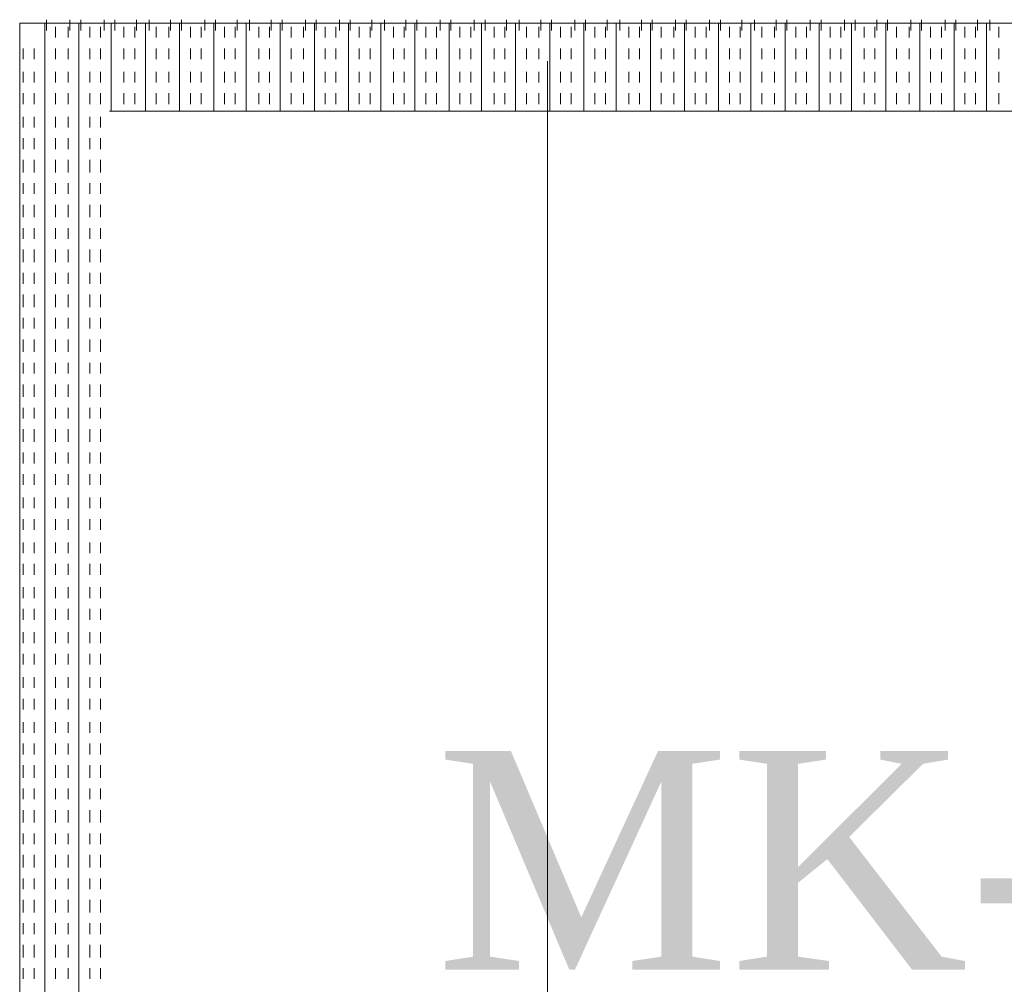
# Model space of a CAD drawing. Extents: x 3940905 to 4145695, y 925352 to 1109797.
# Tile 234 of 256: x 3981056 to 3981335, y 1097611 to 1097884. Entities that reach past the tile are written whole.
import ezdxf

# ---------------------------------------------------------------- set-up
doc = ezdxf.new("R2010")
doc.units = 0
doc.header["$LTSCALE"] = 750
doc.header["$MEASUREMENT"] = 0
doc.layers.add('CKD Equipments', color=252, linetype='CONTINUOUS', lineweight=0)
doc.layers.add('PDF_A - TEXT', color=7, linetype='CONTINUOUS')
doc.styles.add('CKD_Dimension Text', font='BOOKOS.TTF')

msp = doc.modelspace()

# ---------------------------------------------------------------- linework, layer by layer
at = {"layer": 'CKD Equipments', "color": 252, "true_color": 0x989898}
for p, q in [((3981055.68, 1097882.91), (3981055.68, 1097368.5)), ((3981605.19, 1097882.91), (3981055.68, 1097882.91)), ((3981205.12, 1097872.14), (3981205.12, 1097408.1)), ((3981579.75, 1097857.98), (3981081.12, 1097857.98))]:
    msp.add_line(p, q, dxfattribs=at)
at = {"layer": 'CKD Equipments', "color": 4, "true_color": 0x00ffff}
for p, q in [((3981062.8, 1097882.91), (3981062.8, 1097368.5)), ((3981063.31, 1097883.93), (3981063.31, 1097880.87)), ((3981065.85, 1097881.89), (3981065.85, 1097878.84)), ((3981069.41, 1097881.89), (3981069.41, 1097878.84)), ((3981069.92, 1097883.93), (3981069.92, 1097880.87)), ((3981072.47, 1097882.91), (3981072.47, 1097368.5)), ((3981072.97, 1097883.93), (3981072.97, 1097880.87)), ((3981075.52, 1097881.89), (3981075.52, 1097878.84)), ((3981078.57, 1097881.89), (3981078.57, 1097878.84)), ((3981079.59, 1097883.93), (3981079.59, 1097880.87)), ((3981081.62, 1097882.91), (3981081.62, 1097857.98)), ((3981082.64, 1097883.93), (3981082.64, 1097880.87)), ((3981085.19, 1097881.89), (3981085.19, 1097878.84)), ((3981088.24, 1097881.89), (3981088.24, 1097878.84)), ((3981088.75, 1097883.93), (3981088.75, 1097880.87)), ((3981091.29, 1097882.91), (3981091.29, 1097857.98)), ((3981092.31, 1097883.93), (3981092.31, 1097880.87)), ((3981094.34, 1097881.89), (3981094.34, 1097878.84)), ((3981097.91, 1097881.89), (3981097.91, 1097878.84)), ((3981098.42, 1097883.93), (3981098.42, 1097880.87)), ((3981100.96, 1097882.91), (3981100.96, 1097857.98)), ((3981101.47, 1097883.93), (3981101.47, 1097880.87)), ((3981104.01, 1097881.89), (3981104.01, 1097878.84)), ((3981107.07, 1097881.89), (3981107.07, 1097878.84)), ((3981108.08, 1097883.93), (3981108.08, 1097880.87)), ((3981110.63, 1097882.91), (3981110.63, 1097857.98)), ((3981111.14, 1097883.93), (3981111.14, 1097880.87)), ((3981113.68, 1097881.89), (3981113.68, 1097878.84)), ((3981116.73, 1097881.89), (3981116.73, 1097878.84)), ((3981117.24, 1097883.93), (3981117.24, 1097880.87)), ((3981119.79, 1097882.91), (3981119.79, 1097857.98)), ((3981120.8, 1097883.93), (3981120.8, 1097880.87)), ((3981123.35, 1097881.89), (3981123.35, 1097878.84)), ((3981126.4, 1097881.89), (3981126.4, 1097878.84)), ((3981126.91, 1097883.93), (3981126.91, 1097880.87)), ((3981129.45, 1097882.91), (3981129.45, 1097857.98)), ((3981129.96, 1097883.93), (3981129.96, 1097880.87)), ((3981132.51, 1097881.89), (3981132.51, 1097878.84)), ((3981136.07, 1097881.89), (3981136.07, 1097878.84)), ((3981136.58, 1097883.93), (3981136.58, 1097880.87)), ((3981139.12, 1097882.91), (3981139.12, 1097857.98)), ((3981139.63, 1097883.93), (3981139.63, 1097880.87)), ((3981142.17, 1097881.89), (3981142.17, 1097878.84)), ((3981145.23, 1097881.89), (3981145.23, 1097878.84)), ((3981146.24, 1097883.93), (3981146.24, 1097880.87)), ((3981148.79, 1097882.91), (3981148.79, 1097857.98)), ((3981149.3, 1097883.93), (3981149.3, 1097880.87)), ((3981151.84, 1097881.89), (3981151.84, 1097878.84)), ((3981154.89, 1097881.89), (3981154.89, 1097878.84)), ((3981155.4, 1097883.93), (3981155.4, 1097880.87)), ((3981157.95, 1097882.91), (3981157.95, 1097857.98)), ((3981158.96, 1097883.93), (3981158.96, 1097880.87)), ((3981161.51, 1097881.89), (3981161.51, 1097878.84)), ((3981164.56, 1097881.89), (3981164.56, 1097878.84)), ((3981165.07, 1097883.93), (3981165.07, 1097880.87)), ((3981167.61, 1097882.91), (3981167.61, 1097857.98)), ((3981168.12, 1097883.93), (3981168.12, 1097880.87)), ((3981170.67, 1097881.89), (3981170.67, 1097878.84)), ((3981173.72, 1097881.89), (3981173.72, 1097878.84)), ((3981174.74, 1097883.93), (3981174.74, 1097880.87)), ((3981177.28, 1097882.91), (3981177.28, 1097857.98)), ((3981177.79, 1097883.93), (3981177.79, 1097880.87)), ((3981180.33, 1097881.89), (3981180.33, 1097878.84)), ((3981183.39, 1097881.89), (3981183.39, 1097878.84)), ((3981184.4, 1097883.93), (3981184.4, 1097880.87)), ((3981186.44, 1097882.91), (3981186.44, 1097857.98)), ((3981187.46, 1097883.93), (3981187.46, 1097880.87)), ((3981190, 1097881.89), (3981190, 1097878.84)), ((3981193.05, 1097881.89), (3981193.05, 1097878.84)), ((3981193.56, 1097883.93), (3981193.56, 1097880.87)), ((3981196.11, 1097882.91), (3981196.11, 1097857.98)), ((3981197.12, 1097883.93), (3981197.12, 1097880.87)), ((3981199.16, 1097881.89), (3981199.16, 1097878.84)), ((3981202.72, 1097881.89), (3981202.72, 1097878.84)), ((3981203.23, 1097883.93), (3981203.23, 1097880.87)), ((3981205.77, 1097882.91), (3981205.77, 1097857.98)), ((3981206.28, 1097883.93), (3981206.28, 1097880.87)), ((3981208.83, 1097881.89), (3981208.83, 1097878.84)), ((3981211.88, 1097881.89), (3981211.88, 1097878.84)), ((3981212.9, 1097883.93), (3981212.9, 1097880.87)), ((3981215.44, 1097882.91), (3981215.44, 1097857.98)), ((3981215.95, 1097883.93), (3981215.95, 1097880.87)), ((3981218.5, 1097881.89), (3981218.5, 1097878.84)), ((3981221.55, 1097881.89), (3981221.55, 1097878.84)), ((3981222.06, 1097883.93), (3981222.06, 1097880.87)), ((3981224.6, 1097882.91), (3981224.6, 1097857.98)), ((3981225.62, 1097883.93), (3981225.62, 1097880.87)), ((3981228.16, 1097881.89), (3981228.16, 1097878.84)), ((3981231.22, 1097881.89), (3981231.22, 1097878.84)), ((3981231.72, 1097883.93), (3981231.72, 1097880.87)), ((3981234.27, 1097882.91), (3981234.27, 1097857.98)), ((3981234.78, 1097883.93), (3981234.78, 1097880.87)), ((3981237.32, 1097881.89), (3981237.32, 1097878.84)), ((3981240.88, 1097881.89), (3981240.88, 1097878.84)), ((3981241.39, 1097883.93), (3981241.39, 1097880.87)), ((3981243.94, 1097882.91), (3981243.94, 1097857.98)), ((3981244.44, 1097883.93), (3981244.44, 1097880.87)), ((3981246.99, 1097881.89), (3981246.99, 1097878.84)), ((3981250.04, 1097881.89), (3981250.04, 1097878.84)), ((3981251.06, 1097883.93), (3981251.06, 1097880.87)), ((3981253.6, 1097882.91), (3981253.6, 1097857.98)), ((3981254.11, 1097883.93), (3981254.11, 1097880.87)), ((3981256.66, 1097881.89), (3981256.66, 1097878.84)), ((3981259.71, 1097881.89), (3981259.71, 1097878.84)), ((3981260.22, 1097883.93), (3981260.22, 1097880.87)), ((3981262.76, 1097882.91), (3981262.76, 1097857.98)), ((3981263.78, 1097883.93), (3981263.78, 1097880.87)), ((3981265.81, 1097881.89), (3981265.81, 1097878.84)), ((3981269.38, 1097881.89), (3981269.38, 1097878.84)), ((3981269.89, 1097883.93), (3981269.89, 1097880.87)), ((3981272.43, 1097882.91), (3981272.43, 1097857.98)), ((3981272.94, 1097883.93), (3981272.94, 1097880.87)), ((3981275.48, 1097881.89), (3981275.48, 1097878.84)), ((3981278.53, 1097881.89), (3981278.53, 1097878.84)), ((3981279.55, 1097883.93), (3981279.55, 1097880.87)), ((3981282.1, 1097882.91), (3981282.1, 1097857.98)), ((3981282.61, 1097883.93), (3981282.61, 1097880.87)), ((3981285.15, 1097881.89), (3981285.15, 1097878.84)), ((3981288.2, 1097881.89), (3981288.2, 1097878.84)), ((3981289.22, 1097883.93), (3981289.22, 1097880.87)), ((3981291.26, 1097882.91), (3981291.26, 1097857.98)), ((3981292.27, 1097883.93), (3981292.27, 1097880.87)), ((3981294.82, 1097881.89), (3981294.82, 1097878.84)), ((3981297.87, 1097881.89), (3981297.87, 1097878.84)), ((3981298.38, 1097883.93), (3981298.38, 1097880.87)), ((3981300.92, 1097882.91), (3981300.92, 1097857.98)), ((3981301.43, 1097883.93), (3981301.43, 1097880.87)), ((3981303.98, 1097881.89), (3981303.98, 1097878.84)), ((3981307.54, 1097881.89), (3981307.54, 1097878.84)), ((3981308.05, 1097883.93), (3981308.05, 1097880.87)), ((3981310.59, 1097882.91), (3981310.59, 1097857.98)), ((3981311.1, 1097883.93), (3981311.1, 1097880.87)), ((3981313.64, 1097881.89), (3981313.64, 1097878.84)), ((3981316.7, 1097881.89), (3981316.7, 1097878.84)), ((3981317.71, 1097883.93), (3981317.71, 1097880.87)), ((3981320.26, 1097882.91), (3981320.26, 1097857.98)), ((3981320.77, 1097883.93), (3981320.77, 1097880.87)), ((3981323.31, 1097881.89), (3981323.31, 1097878.84)), ((3981326.36, 1097881.89), (3981326.36, 1097878.84)), ((3981326.87, 1097883.93), (3981326.87, 1097880.87)), ((3981329.42, 1097882.91), (3981329.42, 1097857.98)), ((3981330.43, 1097883.93), (3981330.43, 1097880.87)), ((3981332.98, 1097881.89), (3981332.98, 1097878.84)), ((3981056.69, 1097875.79), (3981056.69, 1097872.73)), ((3981059.75, 1097875.79), (3981059.75, 1097872.73)), ((3981065.85, 1097875.79), (3981065.85, 1097872.73)), ((3981069.41, 1097875.79), (3981069.41, 1097872.73)), ((3981075.52, 1097875.79), (3981075.52, 1097872.73)), ((3981078.57, 1097875.79), (3981078.57, 1097872.73)), ((3981085.19, 1097875.79), (3981085.19, 1097872.73)), ((3981088.24, 1097875.79), (3981088.24, 1097872.73)), ((3981094.34, 1097875.79), (3981094.34, 1097872.73)), ((3981097.91, 1097875.79), (3981097.91, 1097872.73)), ((3981104.01, 1097875.79), (3981104.01, 1097872.73)), ((3981107.07, 1097875.79), (3981107.07, 1097872.73)), ((3981113.68, 1097875.79), (3981113.68, 1097872.73)), ((3981116.73, 1097875.79), (3981116.73, 1097872.73)), ((3981123.35, 1097875.79), (3981123.35, 1097872.73)), ((3981126.4, 1097875.79), (3981126.4, 1097872.73)), ((3981132.51, 1097875.79), (3981132.51, 1097872.73)), ((3981136.07, 1097875.79), (3981136.07, 1097872.73)), ((3981142.17, 1097875.79), (3981142.17, 1097872.73)), ((3981145.23, 1097875.79), (3981145.23, 1097872.73)), ((3981151.84, 1097875.79), (3981151.84, 1097872.73)), ((3981154.89, 1097875.79), (3981154.89, 1097872.73)), ((3981161.51, 1097875.79), (3981161.51, 1097872.73)), ((3981164.56, 1097875.79), (3981164.56, 1097872.73)), ((3981170.67, 1097875.79), (3981170.67, 1097872.73)), ((3981173.72, 1097875.79), (3981173.72, 1097872.73)), ((3981180.33, 1097875.79), (3981180.33, 1097872.73)), ((3981183.39, 1097875.79), (3981183.39, 1097872.73)), ((3981190, 1097875.79), (3981190, 1097872.73)), ((3981193.05, 1097875.79), (3981193.05, 1097872.73)), ((3981199.16, 1097875.79), (3981199.16, 1097872.73)), ((3981202.72, 1097875.79), (3981202.72, 1097872.73)), ((3981208.83, 1097875.79), (3981208.83, 1097872.73)), ((3981211.88, 1097875.79), (3981211.88, 1097872.73)), ((3981218.5, 1097875.79), (3981218.5, 1097872.73)), ((3981221.55, 1097875.79), (3981221.55, 1097872.73)), ((3981228.16, 1097875.79), (3981228.16, 1097872.73)), ((3981231.22, 1097875.79), (3981231.22, 1097872.73)), ((3981237.32, 1097875.79), (3981237.32, 1097872.73)), ((3981240.88, 1097875.79), (3981240.88, 1097872.73)), ((3981246.99, 1097875.79), (3981246.99, 1097872.73)), ((3981250.04, 1097875.79), (3981250.04, 1097872.73)), ((3981256.66, 1097875.79), (3981256.66, 1097872.73)), ((3981259.71, 1097875.79), (3981259.71, 1097872.73)), ((3981265.81, 1097875.79), (3981265.81, 1097872.73)), ((3981269.38, 1097875.79), (3981269.38, 1097872.73)), ((3981275.48, 1097875.79), (3981275.48, 1097872.73)), ((3981278.53, 1097875.79), (3981278.53, 1097872.73)), ((3981285.15, 1097875.79), (3981285.15, 1097872.73)), ((3981288.2, 1097875.79), (3981288.2, 1097872.73)), ((3981294.82, 1097875.79), (3981294.82, 1097872.73)), ((3981297.87, 1097875.79), (3981297.87, 1097872.73)), ((3981303.98, 1097875.79), (3981303.98, 1097872.73)), ((3981307.54, 1097875.79), (3981307.54, 1097872.73)), ((3981313.64, 1097875.79), (3981313.64, 1097872.73)), ((3981316.7, 1097875.79), (3981316.7, 1097872.73)), ((3981323.31, 1097875.79), (3981323.31, 1097872.73)), ((3981326.36, 1097875.79), (3981326.36, 1097872.73)), ((3981332.98, 1097875.79), (3981332.98, 1097872.73)), ((3981056.69, 1097869.17), (3981056.69, 1097866.12)), ((3981059.75, 1097869.17), (3981059.75, 1097866.12)), ((3981065.85, 1097869.17), (3981065.85, 1097866.12)), ((3981069.41, 1097869.17), (3981069.41, 1097866.12)), ((3981075.52, 1097869.17), (3981075.52, 1097866.12)), ((3981078.57, 1097869.17), (3981078.57, 1097866.12)), ((3981085.19, 1097869.17), (3981085.19, 1097866.12)), ((3981088.24, 1097869.17), (3981088.24, 1097866.12)), ((3981094.34, 1097869.17), (3981094.34, 1097866.12)), ((3981097.91, 1097869.17), (3981097.91, 1097866.12)), ((3981104.01, 1097869.17), (3981104.01, 1097866.12)), ((3981107.07, 1097869.17), (3981107.07, 1097866.12)), ((3981113.68, 1097869.17), (3981113.68, 1097866.12)), ((3981116.73, 1097869.17), (3981116.73, 1097866.12)), ((3981123.35, 1097869.17), (3981123.35, 1097866.12)), ((3981126.4, 1097869.17), (3981126.4, 1097866.12)), ((3981132.51, 1097869.17), (3981132.51, 1097866.12)), ((3981136.07, 1097869.17), (3981136.07, 1097866.12)), ((3981142.17, 1097869.17), (3981142.17, 1097866.12)), ((3981145.23, 1097869.17), (3981145.23, 1097866.12)), ((3981151.84, 1097869.17), (3981151.84, 1097866.12)), ((3981154.89, 1097869.17), (3981154.89, 1097866.12)), ((3981161.51, 1097869.17), (3981161.51, 1097866.12)), ((3981164.56, 1097869.17), (3981164.56, 1097866.12)), ((3981170.67, 1097869.17), (3981170.67, 1097866.12)), ((3981173.72, 1097869.17), (3981173.72, 1097866.12)), ((3981180.33, 1097869.17), (3981180.33, 1097866.12)), ((3981183.39, 1097869.17), (3981183.39, 1097866.12)), ((3981190, 1097869.17), (3981190, 1097866.12)), ((3981193.05, 1097869.17), (3981193.05, 1097866.12)), ((3981199.16, 1097869.17), (3981199.16, 1097866.12)), ((3981202.72, 1097869.17), (3981202.72, 1097866.12)), ((3981208.83, 1097869.17), (3981208.83, 1097866.12)), ((3981211.88, 1097869.17), (3981211.88, 1097866.12)), ((3981218.5, 1097869.17), (3981218.5, 1097866.12)), ((3981221.55, 1097869.17), (3981221.55, 1097866.12)), ((3981228.16, 1097869.17), (3981228.16, 1097866.12)), ((3981231.22, 1097869.17), (3981231.22, 1097866.12)), ((3981237.32, 1097869.17), (3981237.32, 1097866.12)), ((3981240.88, 1097869.17), (3981240.88, 1097866.12)), ((3981246.99, 1097869.17), (3981246.99, 1097866.12)), ((3981250.04, 1097869.17), (3981250.04, 1097866.12)), ((3981256.66, 1097869.17), (3981256.66, 1097866.12)), ((3981259.71, 1097869.17), (3981259.71, 1097866.12)), ((3981265.81, 1097869.17), (3981265.81, 1097866.12)), ((3981269.38, 1097869.17), (3981269.38, 1097866.12)), ((3981275.48, 1097869.17), (3981275.48, 1097866.12)), ((3981278.53, 1097869.17), (3981278.53, 1097866.12)), ((3981285.15, 1097869.17), (3981285.15, 1097866.12)), ((3981288.2, 1097869.17), (3981288.2, 1097866.12)), ((3981294.82, 1097869.17), (3981294.82, 1097866.12)), ((3981297.87, 1097869.17), (3981297.87, 1097866.12)), ((3981303.98, 1097869.17), (3981303.98, 1097866.12)), ((3981307.54, 1097869.17), (3981307.54, 1097866.12)), ((3981313.64, 1097869.17), (3981313.64, 1097866.12)), ((3981316.7, 1097869.17), (3981316.7, 1097866.12)), ((3981323.31, 1097869.17), (3981323.31, 1097866.12)), ((3981326.36, 1097869.17), (3981326.36, 1097866.12)), ((3981332.98, 1097869.17), (3981332.98, 1097866.12)), ((3981056.69, 1097863.07), (3981056.69, 1097860.01)), ((3981059.75, 1097863.07), (3981059.75, 1097860.01)), ((3981065.85, 1097863.07), (3981065.85, 1097860.01)), ((3981069.41, 1097863.07), (3981069.41, 1097860.01)), ((3981075.52, 1097863.07), (3981075.52, 1097860.01)), ((3981078.57, 1097863.07), (3981078.57, 1097860.01)), ((3981085.19, 1097863.07), (3981085.19, 1097860.01)), ((3981088.24, 1097863.07), (3981088.24, 1097860.01)), ((3981094.34, 1097863.07), (3981094.34, 1097860.01)), ((3981097.91, 1097863.07), (3981097.91, 1097860.01)), ((3981104.01, 1097863.07), (3981104.01, 1097860.01)), ((3981107.07, 1097863.07), (3981107.07, 1097860.01)), ((3981113.68, 1097863.07), (3981113.68, 1097860.01)), ((3981116.73, 1097863.07), (3981116.73, 1097860.01)), ((3981123.35, 1097863.07), (3981123.35, 1097860.01)), ((3981126.4, 1097863.07), (3981126.4, 1097860.01)), ((3981132.51, 1097863.07), (3981132.51, 1097860.01)), ((3981136.07, 1097863.07), (3981136.07, 1097860.01)), ((3981142.17, 1097863.07), (3981142.17, 1097860.01)), ((3981145.23, 1097863.07), (3981145.23, 1097860.01)), ((3981151.84, 1097863.07), (3981151.84, 1097860.01)), ((3981154.89, 1097863.07), (3981154.89, 1097860.01)), ((3981161.51, 1097863.07), (3981161.51, 1097860.01)), ((3981164.56, 1097863.07), (3981164.56, 1097860.01)), ((3981170.67, 1097863.07), (3981170.67, 1097860.01)), ((3981173.72, 1097863.07), (3981173.72, 1097860.01)), ((3981180.33, 1097863.07), (3981180.33, 1097860.01)), ((3981183.39, 1097863.07), (3981183.39, 1097860.01)), ((3981190, 1097863.07), (3981190, 1097860.01)), ((3981193.05, 1097863.07), (3981193.05, 1097860.01)), ((3981199.16, 1097863.07), (3981199.16, 1097860.01)), ((3981202.72, 1097863.07), (3981202.72, 1097860.01)), ((3981208.83, 1097863.07), (3981208.83, 1097860.01)), ((3981211.88, 1097863.07), (3981211.88, 1097860.01)), ((3981218.5, 1097863.07), (3981218.5, 1097860.01)), ((3981221.55, 1097863.07), (3981221.55, 1097860.01)), ((3981228.16, 1097863.07), (3981228.16, 1097860.01)), ((3981231.22, 1097863.07), (3981231.22, 1097860.01)), ((3981237.32, 1097863.07), (3981237.32, 1097860.01)), ((3981240.88, 1097863.07), (3981240.88, 1097860.01)), ((3981246.99, 1097863.07), (3981246.99, 1097860.01)), ((3981250.04, 1097863.07), (3981250.04, 1097860.01)), ((3981256.66, 1097863.07), (3981256.66, 1097860.01)), ((3981259.71, 1097863.07), (3981259.71, 1097860.01)), ((3981265.81, 1097863.07), (3981265.81, 1097860.01)), ((3981269.38, 1097863.07), (3981269.38, 1097860.01)), ((3981275.48, 1097863.07), (3981275.48, 1097860.01)), ((3981278.53, 1097863.07), (3981278.53, 1097860.01)), ((3981285.15, 1097863.07), (3981285.15, 1097860.01)), ((3981288.2, 1097863.07), (3981288.2, 1097860.01)), ((3981294.82, 1097863.07), (3981294.82, 1097860.01)), ((3981297.87, 1097863.07), (3981297.87, 1097860.01)), ((3981303.98, 1097863.07), (3981303.98, 1097860.01)), ((3981307.54, 1097863.07), (3981307.54, 1097860.01)), ((3981313.64, 1097863.07), (3981313.64, 1097860.01)), ((3981316.7, 1097863.07), (3981316.7, 1097860.01)), ((3981323.31, 1097863.07), (3981323.31, 1097860.01)), ((3981326.36, 1097863.07), (3981326.36, 1097860.01)), ((3981332.98, 1097863.07), (3981332.98, 1097860.01)), ((3981056.69, 1097856.45), (3981056.69, 1097853.4)), ((3981059.75, 1097856.45), (3981059.75, 1097853.4)), ((3981065.85, 1097856.45), (3981065.85, 1097853.4)), ((3981069.41, 1097856.45), (3981069.41, 1097853.4)), ((3981075.52, 1097856.45), (3981075.52, 1097853.4)), ((3981078.57, 1097856.45), (3981078.57, 1097853.4)), ((3981056.69, 1097850.35), (3981056.69, 1097847.29)), ((3981059.75, 1097850.35), (3981059.75, 1097847.29)), ((3981065.85, 1097850.35), (3981065.85, 1097847.29)), ((3981069.41, 1097850.35), (3981069.41, 1097847.29)), ((3981075.52, 1097850.35), (3981075.52, 1097847.29)), ((3981078.57, 1097850.35), (3981078.57, 1097847.29)), ((3981056.69, 1097844.24), (3981056.69, 1097840.68)), ((3981059.75, 1097844.24), (3981059.75, 1097840.68)), ((3981065.85, 1097844.24), (3981065.85, 1097840.68)), ((3981069.41, 1097844.24), (3981069.41, 1097840.68)), ((3981075.52, 1097844.24), (3981075.52, 1097840.68)), ((3981078.57, 1097844.24), (3981078.57, 1097840.68)), ((3981056.69, 1097837.62), (3981056.69, 1097834.57)), ((3981059.75, 1097837.62), (3981059.75, 1097834.57)), ((3981065.85, 1097837.62), (3981065.85, 1097834.57)), ((3981069.41, 1097837.62), (3981069.41, 1097834.57)), ((3981075.52, 1097837.62), (3981075.52, 1097834.57)), ((3981078.57, 1097837.62), (3981078.57, 1097834.57)), ((3981056.69, 1097831.52), (3981056.69, 1097827.96)), ((3981059.75, 1097831.52), (3981059.75, 1097827.96)), ((3981065.85, 1097831.52), (3981065.85, 1097827.96)), ((3981069.41, 1097831.52), (3981069.41, 1097827.96)), ((3981075.52, 1097831.52), (3981075.52, 1097827.96)), ((3981078.57, 1097831.52), (3981078.57, 1097827.96)), ((3981056.69, 1097824.9), (3981056.69, 1097821.85)), ((3981059.75, 1097824.9), (3981059.75, 1097821.85)), ((3981065.85, 1097824.9), (3981065.85, 1097821.85)), ((3981069.41, 1097824.9), (3981069.41, 1097821.85)), ((3981075.52, 1097824.9), (3981075.52, 1097821.85)), ((3981078.57, 1097824.9), (3981078.57, 1097821.85)), ((3981056.69, 1097818.8), (3981056.69, 1097815.24)), ((3981059.75, 1097818.8), (3981059.75, 1097815.24)), ((3981065.85, 1097818.8), (3981065.85, 1097815.24)), ((3981069.41, 1097818.8), (3981069.41, 1097815.24)), ((3981075.52, 1097818.8), (3981075.52, 1097815.24)), ((3981078.57, 1097818.8), (3981078.57, 1097815.24)), ((3981056.69, 1097812.18), (3981056.69, 1097809.13)), ((3981059.75, 1097812.18), (3981059.75, 1097809.13)), ((3981065.85, 1097812.18), (3981065.85, 1097809.13)), ((3981069.41, 1097812.18), (3981069.41, 1097809.13)), ((3981075.52, 1097812.18), (3981075.52, 1097809.13)), ((3981078.57, 1097812.18), (3981078.57, 1097809.13)), ((3981056.69, 1097806.08), (3981056.69, 1097802.52)), ((3981059.75, 1097806.08), (3981059.75, 1097802.52)), ((3981065.85, 1097806.08), (3981065.85, 1097802.52)), ((3981069.41, 1097806.08), (3981069.41, 1097802.52)), ((3981075.52, 1097806.08), (3981075.52, 1097802.52)), ((3981078.57, 1097806.08), (3981078.57, 1097802.52)), ((3981056.69, 1097799.46), (3981056.69, 1097796.41)), ((3981059.75, 1097799.46), (3981059.75, 1097796.41)), ((3981065.85, 1097799.46), (3981065.85, 1097796.41)), ((3981069.41, 1097799.46), (3981069.41, 1097796.41)), ((3981075.52, 1097799.46), (3981075.52, 1097796.41)), ((3981078.57, 1097799.46), (3981078.57, 1097796.41)), ((3981056.69, 1097793.36), (3981056.69, 1097789.8)), ((3981059.75, 1097793.36), (3981059.75, 1097789.8)), ((3981065.85, 1097793.36), (3981065.85, 1097789.8)), ((3981069.41, 1097793.36), (3981069.41, 1097789.8)), ((3981075.52, 1097793.36), (3981075.52, 1097789.8)), ((3981078.57, 1097793.36), (3981078.57, 1097789.8)), ((3981056.69, 1097786.74), (3981056.69, 1097783.69)), ((3981059.75, 1097786.74), (3981059.75, 1097783.69)), ((3981065.85, 1097786.74), (3981065.85, 1097783.69)), ((3981069.41, 1097786.74), (3981069.41, 1097783.69)), ((3981075.52, 1097786.74), (3981075.52, 1097783.69)), ((3981078.57, 1097786.74), (3981078.57, 1097783.69)), ((3981056.69, 1097780.64), (3981056.69, 1097777.08)), ((3981059.75, 1097780.64), (3981059.75, 1097777.08)), ((3981065.85, 1097780.64), (3981065.85, 1097777.08)), ((3981069.41, 1097780.64), (3981069.41, 1097777.08)), ((3981075.52, 1097780.64), (3981075.52, 1097777.08)), ((3981078.57, 1097780.64), (3981078.57, 1097777.08)), ((3981056.69, 1097774.02), (3981056.69, 1097770.97)), ((3981059.75, 1097774.02), (3981059.75, 1097770.97)), ((3981065.85, 1097774.02), (3981065.85, 1097770.97)), ((3981069.41, 1097774.02), (3981069.41, 1097770.97)), ((3981075.52, 1097774.02), (3981075.52, 1097770.97)), ((3981078.57, 1097774.02), (3981078.57, 1097770.97)), ((3981056.69, 1097767.92), (3981056.69, 1097764.36)), ((3981059.75, 1097767.92), (3981059.75, 1097764.36)), ((3981065.85, 1097767.92), (3981065.85, 1097764.36)), ((3981069.41, 1097767.92), (3981069.41, 1097764.36)), ((3981075.52, 1097767.92), (3981075.52, 1097764.36)), ((3981078.57, 1097767.92), (3981078.57, 1097764.36)), ((3981056.69, 1097761.3), (3981056.69, 1097758.25)), ((3981059.75, 1097761.3), (3981059.75, 1097758.25)), ((3981065.85, 1097761.3), (3981065.85, 1097758.25)), ((3981069.41, 1097761.3), (3981069.41, 1097758.25)), ((3981075.52, 1097761.3), (3981075.52, 1097758.25)), ((3981078.57, 1097761.3), (3981078.57, 1097758.25)), ((3981056.69, 1097755.2), (3981056.69, 1097752.14)), ((3981059.75, 1097755.2), (3981059.75, 1097752.14)), ((3981065.85, 1097755.2), (3981065.85, 1097752.14)), ((3981069.41, 1097755.2), (3981069.41, 1097752.14)), ((3981075.52, 1097755.2), (3981075.52, 1097752.14)), ((3981078.57, 1097755.2), (3981078.57, 1097752.14)), ((3981056.69, 1097748.58), (3981056.69, 1097745.53)), ((3981059.75, 1097748.58), (3981059.75, 1097745.53)), ((3981065.85, 1097748.58), (3981065.85, 1097745.53)), ((3981069.41, 1097748.58), (3981069.41, 1097745.53)), ((3981075.52, 1097748.58), (3981075.52, 1097745.53)), ((3981078.57, 1097748.58), (3981078.57, 1097745.53)), ((3981056.69, 1097742.48), (3981056.69, 1097739.42)), ((3981059.75, 1097742.48), (3981059.75, 1097739.42)), ((3981065.85, 1097742.48), (3981065.85, 1097739.42)), ((3981069.41, 1097742.48), (3981069.41, 1097739.42)), ((3981075.52, 1097742.48), (3981075.52, 1097739.42)), ((3981078.57, 1097742.48), (3981078.57, 1097739.42)), ((3981056.69, 1097735.86), (3981056.69, 1097732.81)), ((3981059.75, 1097735.86), (3981059.75, 1097732.81)), ((3981065.85, 1097735.86), (3981065.85, 1097732.81)), ((3981069.41, 1097735.86), (3981069.41, 1097732.81)), ((3981075.52, 1097735.86), (3981075.52, 1097732.81)), ((3981078.57, 1097735.86), (3981078.57, 1097732.81)), ((3981056.69, 1097729.76), (3981056.69, 1097726.7)), ((3981059.75, 1097729.76), (3981059.75, 1097726.7)), ((3981065.85, 1097729.76), (3981065.85, 1097726.7)), ((3981069.41, 1097729.76), (3981069.41, 1097726.7)), ((3981075.52, 1097729.76), (3981075.52, 1097726.7)), ((3981078.57, 1097729.76), (3981078.57, 1097726.7)), ((3981056.69, 1097723.14), (3981056.69, 1097720.09)), ((3981059.75, 1097723.14), (3981059.75, 1097720.09)), ((3981065.85, 1097723.14), (3981065.85, 1097720.09)), ((3981069.41, 1097723.14), (3981069.41, 1097720.09)), ((3981075.52, 1097723.14), (3981075.52, 1097720.09)), ((3981078.57, 1097723.14), (3981078.57, 1097720.09)), ((3981056.69, 1097717.04), (3981056.69, 1097713.98)), ((3981059.75, 1097717.04), (3981059.75, 1097713.98)), ((3981065.85, 1097717.04), (3981065.85, 1097713.98)), ((3981069.41, 1097717.04), (3981069.41, 1097713.98)), ((3981075.52, 1097717.04), (3981075.52, 1097713.98)), ((3981078.57, 1097717.04), (3981078.57, 1097713.98)), ((3981056.69, 1097710.42), (3981056.69, 1097707.37)), ((3981059.75, 1097710.42), (3981059.75, 1097707.37)), ((3981065.85, 1097710.42), (3981065.85, 1097707.37)), ((3981069.41, 1097710.42), (3981069.41, 1097707.37)), ((3981075.52, 1097710.42), (3981075.52, 1097707.37)), ((3981078.57, 1097710.42), (3981078.57, 1097707.37)), ((3981056.69, 1097704.32), (3981056.69, 1097701.26)), ((3981059.75, 1097704.32), (3981059.75, 1097701.26)), ((3981065.85, 1097704.32), (3981065.85, 1097701.26)), ((3981069.41, 1097704.32), (3981069.41, 1097701.26)), ((3981075.52, 1097704.32), (3981075.52, 1097701.26)), ((3981078.57, 1097704.32), (3981078.57, 1097701.26)), ((3981056.69, 1097697.7), (3981056.69, 1097694.65)), ((3981059.75, 1097697.7), (3981059.75, 1097694.65)), ((3981065.85, 1097697.7), (3981065.85, 1097694.65)), ((3981069.41, 1097697.7), (3981069.41, 1097694.65)), ((3981075.52, 1097697.7), (3981075.52, 1097694.65)), ((3981078.57, 1097697.7), (3981078.57, 1097694.65)), ((3981056.69, 1097691.6), (3981056.69, 1097688.54)), ((3981059.75, 1097691.6), (3981059.75, 1097688.54)), ((3981065.85, 1097691.6), (3981065.85, 1097688.54)), ((3981069.41, 1097691.6), (3981069.41, 1097688.54)), ((3981075.52, 1097691.6), (3981075.52, 1097688.54)), ((3981078.57, 1097691.6), (3981078.57, 1097688.54)), ((3981056.69, 1097684.98), (3981056.69, 1097681.93)), ((3981059.75, 1097684.98), (3981059.75, 1097681.93)), ((3981065.85, 1097684.98), (3981065.85, 1097681.93)), ((3981069.41, 1097684.98), (3981069.41, 1097681.93)), ((3981075.52, 1097684.98), (3981075.52, 1097681.93)), ((3981078.57, 1097684.98), (3981078.57, 1097681.93)), ((3981056.69, 1097678.88), (3981056.69, 1097675.82)), ((3981059.75, 1097678.88), (3981059.75, 1097675.82)), ((3981065.85, 1097678.88), (3981065.85, 1097675.82)), ((3981069.41, 1097678.88), (3981069.41, 1097675.82)), ((3981075.52, 1097678.88), (3981075.52, 1097675.82)), ((3981078.57, 1097678.88), (3981078.57, 1097675.82)), ((3981056.69, 1097672.77), (3981056.69, 1097669.21)), ((3981059.75, 1097672.77), (3981059.75, 1097669.21)), ((3981065.85, 1097672.77), (3981065.85, 1097669.21)), ((3981069.41, 1097672.77), (3981069.41, 1097669.21)), ((3981075.52, 1097672.77), (3981075.52, 1097669.21)), ((3981078.57, 1097672.77), (3981078.57, 1097669.21)), ((3981056.69, 1097666.16), (3981056.69, 1097663.1)), ((3981059.75, 1097666.16), (3981059.75, 1097663.1)), ((3981065.85, 1097666.16), (3981065.85, 1097663.1)), ((3981069.41, 1097666.16), (3981069.41, 1097663.1)), ((3981075.52, 1097666.16), (3981075.52, 1097663.1)), ((3981078.57, 1097666.16), (3981078.57, 1097663.1)), ((3981056.69, 1097660.05), (3981056.69, 1097656.49)), ((3981059.75, 1097660.05), (3981059.75, 1097656.49)), ((3981065.85, 1097660.05), (3981065.85, 1097656.49)), ((3981069.41, 1097660.05), (3981069.41, 1097656.49)), ((3981075.52, 1097660.05), (3981075.52, 1097656.49)), ((3981078.57, 1097660.05), (3981078.57, 1097656.49)), ((3981056.69, 1097653.43), (3981056.69, 1097650.38)), ((3981059.75, 1097653.43), (3981059.75, 1097650.38)), ((3981065.85, 1097653.43), (3981065.85, 1097650.38)), ((3981069.41, 1097653.43), (3981069.41, 1097650.38)), ((3981075.52, 1097653.43), (3981075.52, 1097650.38)), ((3981078.57, 1097653.43), (3981078.57, 1097650.38)), ((3981056.69, 1097647.33), (3981056.69, 1097643.77)), ((3981059.75, 1097647.33), (3981059.75, 1097643.77)), ((3981065.85, 1097647.33), (3981065.85, 1097643.77)), ((3981069.41, 1097647.33), (3981069.41, 1097643.77)), ((3981075.52, 1097647.33), (3981075.52, 1097643.77)), ((3981078.57, 1097647.33), (3981078.57, 1097643.77)), ((3981056.69, 1097640.71), (3981056.69, 1097637.66)), ((3981059.75, 1097640.71), (3981059.75, 1097637.66)), ((3981065.85, 1097640.71), (3981065.85, 1097637.66)), ((3981069.41, 1097640.71), (3981069.41, 1097637.66)), ((3981075.52, 1097640.71), (3981075.52, 1097637.66)), ((3981078.57, 1097640.71), (3981078.57, 1097637.66)), ((3981056.69, 1097634.61), (3981056.69, 1097631.05)), ((3981059.75, 1097634.61), (3981059.75, 1097631.05)), ((3981065.85, 1097634.61), (3981065.85, 1097631.05)), ((3981069.41, 1097634.61), (3981069.41, 1097631.05)), ((3981075.52, 1097634.61), (3981075.52, 1097631.05)), ((3981078.57, 1097634.61), (3981078.57, 1097631.05)), ((3981056.69, 1097627.99), (3981056.69, 1097624.94)), ((3981059.75, 1097627.99), (3981059.75, 1097624.94)), ((3981065.85, 1097627.99), (3981065.85, 1097624.94)), ((3981069.41, 1097627.99), (3981069.41, 1097624.94)), ((3981075.52, 1097627.99), (3981075.52, 1097624.94)), ((3981078.57, 1097627.99), (3981078.57, 1097624.94)), ((3981056.69, 1097621.89), (3981056.69, 1097618.33)), ((3981059.75, 1097621.89), (3981059.75, 1097618.33)), ((3981065.85, 1097621.89), (3981065.85, 1097618.33)), ((3981069.41, 1097621.89), (3981069.41, 1097618.33)), ((3981075.52, 1097621.89), (3981075.52, 1097618.33)), ((3981078.57, 1097621.89), (3981078.57, 1097618.33)), ((3981056.69, 1097615.27), (3981056.69, 1097612.22)), ((3981059.75, 1097615.27), (3981059.75, 1097612.22)), ((3981065.85, 1097615.27), (3981065.85, 1097612.22)), ((3981069.41, 1097615.27), (3981069.41, 1097612.22)), ((3981075.52, 1097615.27), (3981075.52, 1097612.22)), ((3981078.57, 1097615.27), (3981078.57, 1097612.22))]:
    msp.add_line(p, q, dxfattribs=at)

# ---------------------------------------------------------------- texts
at = {"layer": 'PDF_A - TEXT', "insert": (3981169.9, 1097676.8), "char_height": 61.9627, "width": 282.8149, "attachment_point": 1, "style": 'CKD_Dimension Text'}
msp.add_mtext('\\pxqc;MK-03', dxfattribs=at)

doc.saveas('drawing.dxf')
